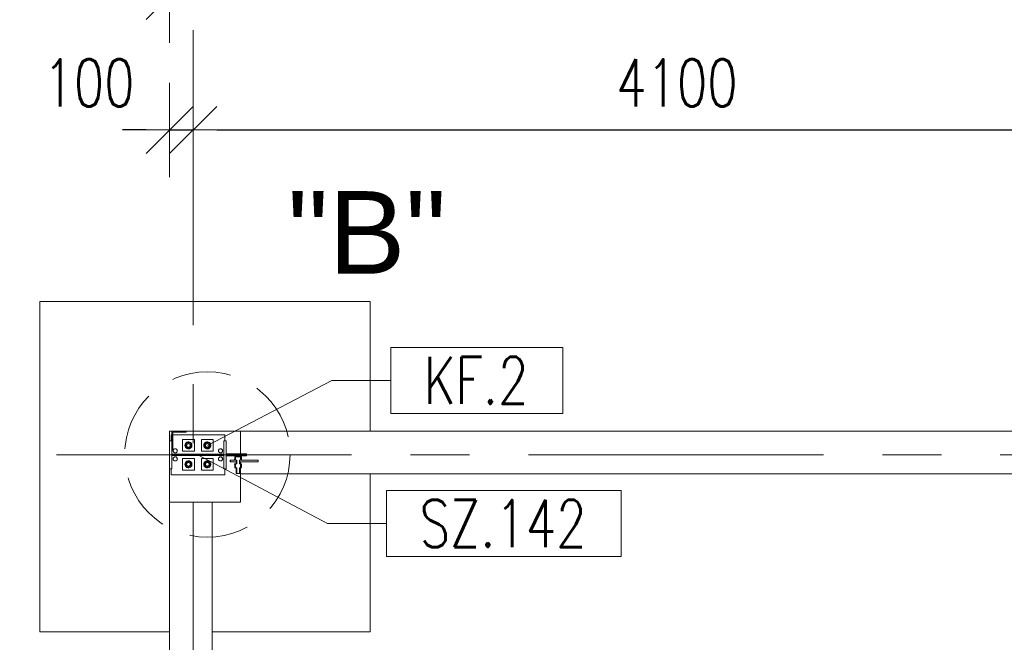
# Model space of a CAD drawing. Header units: millimetres. Extents: x 6807 to 7919, y 15387 to 15883.
# Tile 31 of 120: x 6979 to 7021, y 15740 to 15767. Entities that reach past the tile are written whole.
import ezdxf
from ezdxf.enums import TextEntityAlignment as Align

# ---------------------------------------------------------------- set-up
doc = ezdxf.new("R2010")
doc.units = ezdxf.units.MM
doc.header["$LTSCALE"] = 10
doc.linetypes.add('HIDDEN', pattern=[0.375, 0.25, -0.125])
doc.linetypes.add('MITTE', pattern=[2, 1.25, -0.25, 0.25, -0.25])
doc.layers.get('Defpoints').update_dxf_attribs({"color": 1})
for name, color, linetype, lineweight in [('PS_DIM', 4, 'Continuous', 13), ('PS_Hidden', 2, 'HIDDEN', 9), ('PS_Object', 30, 'Continuous', 13), ('PS_Pos', 1, 'Continuous', 15), ('PS_SOLID', 7, 'Continuous', 30), ('PS_TEXT', 3, 'Continuous', 18)]:
    doc.layers.add(name, color=color, linetype=linetype, lineweight=lineweight)
doc.styles.add('ARIAL', font='arial.ttf')
doc.styles.add('simplex', font='simplex.shx', dxfattribs={"width": 0.75})
doc.dimstyles.new('1_100_PRZ', dxfattribs={"dimtxt": 2, "dimasz": 1, "dimexe": 2, "dimexo": 5, "dimgap": 1, "dimtad": 1, "dimdec": 0, "dimlfac": 100, "dimtxsty": 'simplex', "dimblk": 'dimznak', "dimcen": 2, "dimse1": 1, "dimse2": 1, "dimclrd": 256, "dimclrt": 7, "dimadec": 1, "dimazin": 0, "dimtfac": 1, "dimtdec": 0, "dimtix": 1, "dimtmove": 2, "dimatfit": 3, "dimldrblk": 'dim-grot', "dimfxl": 1, "dimarcsym": 0})

# ---------------------------------------------------------------- blocks, each defined once
blk = doc.blocks.new('dimznak')
at = {"color": 0}
for points in [[(0, 2), (0, -2)], [(-2, 0), (2, 0)]]:
    blk.add_lwpolyline(points, dxfattribs=at)
at = {"color": 2}
blk.add_lwpolyline([(1, 1), (-1, -1)], dxfattribs=at)
blk = doc.blocks.new('*D465')
at = {"layer": 'Defpoints', "color": 0, "transparency": 16777216}
for p in [(6986.422, 15762.21), (6985.422, 15748.597, -0.807), (6986.422, 15748.541, -0.807)]:
    blk.add_point(p, dxfattribs=at)
at = {"layer": 'PS_DIM', "lineweight": -2, "transparency": 16777216}
for p, q in [((6984.422, 15762.21), (6983.422, 15762.21)), ((6985.422, 15762.21), (6986.422, 15762.21)), ((6987.422, 15762.21), (6988.422, 15762.21))]:
    blk.add_line(p, q, dxfattribs=at)
blk.add_blockref('dimznak', (6985.422, 15762.21), dxfattribs=at)
at = {"layer": 'PS_DIM', "lineweight": -2, "transparency": 16777216, "rotation": 180}
blk.add_blockref('dimznak', (6986.422, 15762.21), dxfattribs=at)
at = {"layer": 'PS_DIM', "color": 7, "transparency": 16777216, "insert": (6982.007, 15764.21), "char_height": 2, "attachment_point": 5, "style": 'simplex'}
blk.add_mtext('100', dxfattribs=at)
blk = doc.blocks.new('dim-grot')
blk.add_hatch(color=256).paths.add_polyline_path([(0, 0), (-2, 0.5), (-2, -0.5)])
blk.add_lwpolyline([(0, 0), (-2, 0.5), (-2, -0.5), (0, 0)])
blk = doc.blocks.new('*D446')
at = {"layer": 'Defpoints', "color": 0, "transparency": 16777216}
for p in [(6985.422, 15767.899), (7625.422, 15749.442, -0.807), (6985.422, 15748.738, -0.807)]:
    blk.add_point(p, dxfattribs=at)
at = {"layer": 'PS_DIM', "lineweight": -2, "transparency": 16777216}
blk.add_line((7624.422, 15767.899), (6986.422, 15767.899), dxfattribs=at)
at = {"layer": 'PS_DIM', "lineweight": -2, "transparency": 16777216, "rotation": 180}
blk.add_blockref('dimznak', (6985.422, 15767.899), dxfattribs=at)
at = {"layer": 'PS_DIM', "lineweight": -2, "transparency": 16777216}
blk.add_blockref('dimznak', (7625.422, 15767.899), dxfattribs=at)
at = {"layer": 'PS_DIM', "color": 7, "transparency": 16777216, "insert": (7305.422, 15769.899), "char_height": 2, "attachment_point": 5, "style": 'simplex'}
blk.add_mtext('64000', dxfattribs=at)
blk = doc.blocks.new('*D432')
at = {"layer": 'Defpoints', "color": 0, "transparency": 16777216}
for p in [(6976.654, 15749.442), (6985.422, 15749.442, -0.807), (6982.66, 15748.442, -0.807)]:
    blk.add_point(p, dxfattribs=at)
at = {"layer": 'PS_DIM', "lineweight": -2, "transparency": 16777216}
for p, q in [((6976.654, 15750.442), (6976.654, 15751.442)), ((6976.654, 15748.442), (6976.654, 15749.442)), ((6976.654, 15747.442), (6976.654, 15746.442))]:
    blk.add_line(p, q, dxfattribs=at)
for p, rotation in [((6976.654, 15749.442), 270), ((6976.654, 15748.442), 90)]:
    blk.add_blockref('dimznak', p, dxfattribs=dict(at, rotation=rotation))
at = {"layer": 'PS_DIM', "color": 7, "transparency": 16777216, "insert": (6974.654, 15752.794), "char_height": 2, "attachment_point": 5, "rotation": 90, "style": 'simplex'}
blk.add_mtext('100', dxfattribs=at)
blk = doc.blocks.new('Przekrój')
at = {"layer": 'PS_DIM', "style": 'ARIAL', "flags": 4}
for tag, p in [('PRZEKRÓJ', (7.886, 7.75)), ('SKALA', (7.886, 1.75))]:
    blk.add_attdef(tag, text='', height=3.5, dxfattribs=at).set_placement(p, align=Align.MIDDLE_CENTER)
blk = doc.blocks.new('*X293')
at = {"color": 1}
for p, q in [((7002.092, 15759.026, -0.807), (6994.792, 15759.026, -0.807)), ((6994.792, 15759.026, -0.807), (6994.792, 15756.226, -0.807)), ((7002.092, 15756.226, -0.807), (7002.092, 15759.026, -0.807)), ((6987.022, 15754.87, -0.807), (6992.292, 15757.626, -0.807)), ((6992.292, 15757.626, -0.807), (6994.792, 15757.626, -0.807)), ((6994.792, 15756.226, -0.807), (7002.092, 15756.226, -0.807))]:
    blk.add_line(p, q, dxfattribs=at)
at = {"color": 30, "style": 'simplex', "width": 0.75}
blk.add_text('KF.2', height=2, dxfattribs=at).set_placement((6996.192, 15756.626, -0.807))
blk = doc.blocks.new('*X294')
at = {"color": 1}
for p, q in [((6986.622, 15754.47, -0.807), (6992.116, 15751.56, -0.807)), ((7004.559, 15752.96, -0.807), (6994.616, 15752.96, -0.807)), ((6994.616, 15752.96, -0.807), (6994.616, 15750.16, -0.807)), ((7004.559, 15750.16, -0.807), (7004.559, 15752.96, -0.807)), ((6992.116, 15751.56, -0.807), (6994.616, 15751.56, -0.807)), ((6994.616, 15750.16, -0.807), (7004.559, 15750.16, -0.807))]:
    blk.add_line(p, q, dxfattribs=at)
at = {"color": 30, "style": 'simplex', "width": 0.75}
blk.add_text('SZ.142', height=2, dxfattribs=at).set_placement((6996.016, 15750.56, -0.807))

msp = doc.modelspace()

# ---------------------------------------------------------------- linework, layer by layer
at = {"layer": 'PS_Hidden', "color": 6, "linetype": 'HIDDEN'}
msp.add_circle((6987.023, 15748.457, -0.807), 3.504, dxfattribs=at)
at = {"layer": 'PS_Object', "color": 5, "linetype": 'MITTE'}
for p, q in [((6986.422, 15493.934, -0.807), (6986.422, 15778.153, -0.807)), ((6960.628, 15748.442, -0.807), (7681.144, 15748.442, -0.807))]:
    msp.add_line(p, q, dxfattribs=at)
at = {"layer": 'PS_SOLID', "color": 253, "linetype": 'Continuous', "lineweight": 5}
for p, q in [((6993.922, 15754.942, -0.807), (6979.922, 15754.942, -0.807)), ((6979.922, 15754.942, -0.807), (6979.922, 15740.942, -0.807)), ((6993.922, 15749.442, -0.807), (6993.922, 15754.942, -0.807)), ((6988.422, 15749.442, -0.807), (6985.422, 15749.442, -0.807)), ((6985.422, 15749.442, -0.807), (6985.422, 15749.042, -0.807)), ((7025.922, 15749.442, -0.807), (6988.422, 15749.442, -0.807)), ((6988.422, 15749.442, -0.807), (6988.422, 15748.482, -0.807)), ((6988.422, 15748.402, -0.807), (6988.422, 15748.352, -0.807)), ((6985.422, 15747.842, -0.807), (6985.422, 15746.442, -0.807)), ((6988.422, 15748.142, -0.807), (6988.422, 15748.062, -0.807)), ((6988.422, 15747.891, -0.807), (6988.422, 15747.642, -0.807)), ((6988.422, 15746.442, -0.807), (6988.422, 15747.642, -0.807)), ((6988.422, 15747.642, -0.807), (7025.922, 15747.642, -0.807)), ((6993.922, 15740.942, -0.807), (6993.922, 15747.642, -0.807)), ((6985.422, 15746.442, -0.807), (6988.422, 15746.442, -0.807)), ((6985.422, 15746.442, -0.807), (6987.222, 15746.442, -0.807)), ((6985.422, 15746.442, -0.807), (6985.422, 15735.442, -0.807)), ((6987.222, 15703.441, -0.807), (6987.222, 15746.442, -0.807)), ((6979.922, 15740.942, -0.807), (6985.422, 15740.942, -0.807)), ((6987.222, 15740.942, -0.807), (6993.922, 15740.942, -0.807))]:
    msp.add_line(p, q, dxfattribs=at)
at = {"layer": 'PS_SOLID', "linetype": 'Continuous', "lineweight": 13}
for p, q in [((6986.12, 15749.442, -0.807), (6985.52, 15749.442, -0.807)), ((6985.52, 15749.442, -0.807), (6985.52, 15749.042, -0.807)), ((6986.12, 15749.402, -0.807), (6986.12, 15749.442, -0.807)), ((6985.52, 15749.042, -0.807), (6985.422, 15749.042, -0.807)), ((6985.422, 15749.042, -0.807), (6985.422, 15747.842, -0.807)), ((6985.52, 15749.292, -0.807), (6985.482, 15749.292, -0.807)), ((6985.482, 15749.292, -0.807), (6985.482, 15749.042, -0.807)), ((6985.52, 15748.642, -0.807), (6985.52, 15749.042, -0.807)), ((6985.56, 15748.642, -0.807), (6985.56, 15749.402, -0.807)), ((6985.56, 15749.402, -0.807), (6986.12, 15749.402, -0.807)), ((6985.646, 15749.292, -0.807), (6985.56, 15749.292, -0.807)), ((6986.187, 15749.292, -0.807), (6985.646, 15749.292, -0.807)), ((6986.237, 15749.092, -0.807), (6985.972, 15749.092, -0.807)), ((6985.972, 15749.092, -0.807), (6985.972, 15748.592, -0.807)), ((6986.987, 15749.292, -0.807), (6986.187, 15749.292, -0.807)), ((6986.472, 15749.092, -0.807), (6986.237, 15749.092, -0.807)), ((6986.472, 15748.592, -0.807), (6986.472, 15749.092, -0.807)), ((6987.037, 15749.092, -0.807), (6986.772, 15749.092, -0.807)), ((6986.772, 15749.092, -0.807), (6986.772, 15748.592, -0.807)), ((6987.566, 15749.292, -0.807), (6986.987, 15749.292, -0.807)), ((6987.272, 15749.092, -0.807), (6987.037, 15749.092, -0.807)), ((6987.272, 15748.592, -0.807), (6987.272, 15749.092, -0.807)), ((6987.762, 15749.292, -0.807), (6987.566, 15749.292, -0.807)), ((6987.822, 15749.042, -0.807), (6987.724, 15749.042, -0.807)), ((6987.724, 15749.042, -0.807), (6987.724, 15748.473, -0.807)), ((6987.762, 15749.042, -0.807), (6987.762, 15749.292, -0.807)), ((6987.822, 15748.482, -0.807), (6987.822, 15749.042, -0.807)), ((6985.52, 15748.473, -0.807), (6985.52, 15748.642, -0.807)), ((6985.52, 15748.642, -0.807), (6985.56, 15748.642, -0.807)), ((6985.572, 15748.612, -0.807), (6985.593, 15748.669, -0.807)), ((6985.593, 15748.554, -0.807), (6985.572, 15748.612, -0.807)), ((6985.593, 15748.669, -0.807), (6985.646, 15748.7, -0.807)), ((6985.646, 15748.7, -0.807), (6985.707, 15748.689, -0.807)), ((6985.707, 15748.689, -0.807), (6985.746, 15748.642, -0.807)), ((6985.746, 15748.642, -0.807), (6985.746, 15748.581, -0.807)), ((6985.972, 15748.592, -0.807), (6986.472, 15748.592, -0.807)), ((6986.772, 15748.592, -0.807), (6987.272, 15748.592, -0.807)), ((6987.492, 15748.612, -0.807), (6987.513, 15748.669, -0.807)), ((6987.513, 15748.554, -0.807), (6987.492, 15748.612, -0.807)), ((6987.513, 15748.669, -0.807), (6987.566, 15748.7, -0.807)), ((6987.566, 15748.7, -0.807), (6987.627, 15748.689, -0.807)), ((6987.627, 15748.689, -0.807), (6987.666, 15748.642, -0.807)), ((6987.666, 15748.642, -0.807), (6987.666, 15748.581, -0.807)), ((6987.724, 15748.473, -0.807), (6985.52, 15748.473, -0.807)), ((6985.52, 15747.842, -0.807), (6985.52, 15748.411, -0.807)), ((6985.52, 15748.411, -0.807), (6987.724, 15748.411, -0.807)), ((6985.572, 15748.272, -0.807), (6985.593, 15748.329, -0.807)), ((6985.593, 15748.214, -0.807), (6985.572, 15748.272, -0.807)), ((6985.646, 15748.523, -0.807), (6985.593, 15748.554, -0.807)), ((6985.593, 15748.329, -0.807), (6985.646, 15748.36, -0.807)), ((6985.646, 15748.183, -0.807), (6985.593, 15748.214, -0.807)), ((6985.707, 15748.534, -0.807), (6985.646, 15748.523, -0.807)), ((6985.646, 15748.36, -0.807), (6985.707, 15748.349, -0.807)), ((6985.707, 15748.194, -0.807), (6985.646, 15748.183, -0.807)), ((6985.746, 15748.581, -0.807), (6985.707, 15748.534, -0.807)), ((6985.707, 15748.349, -0.807), (6985.746, 15748.302, -0.807)), ((6985.746, 15748.241, -0.807), (6985.707, 15748.194, -0.807)), ((6985.746, 15748.302, -0.807), (6985.746, 15748.241, -0.807)), ((6986.237, 15748.292, -0.807), (6985.972, 15748.292, -0.807)), ((6985.972, 15748.292, -0.807), (6985.972, 15747.792, -0.807)), ((6986.472, 15748.292, -0.807), (6986.237, 15748.292, -0.807)), ((6986.472, 15747.792, -0.807), (6986.472, 15748.292, -0.807)), ((6987.037, 15748.292, -0.807), (6986.772, 15748.292, -0.807)), ((6986.772, 15748.292, -0.807), (6986.772, 15747.792, -0.807)), ((6987.272, 15748.292, -0.807), (6987.037, 15748.292, -0.807)), ((6987.272, 15747.792, -0.807), (6987.272, 15748.292, -0.807)), ((6987.492, 15748.272, -0.807), (6987.513, 15748.329, -0.807)), ((6987.513, 15748.214, -0.807), (6987.492, 15748.272, -0.807)), ((6987.566, 15748.523, -0.807), (6987.513, 15748.554, -0.807)), ((6987.513, 15748.329, -0.807), (6987.566, 15748.36, -0.807)), ((6987.566, 15748.183, -0.807), (6987.513, 15748.214, -0.807)), ((6987.627, 15748.534, -0.807), (6987.566, 15748.523, -0.807)), ((6987.566, 15748.36, -0.807), (6987.627, 15748.349, -0.807)), ((6987.627, 15748.194, -0.807), (6987.566, 15748.183, -0.807)), ((6987.666, 15748.581, -0.807), (6987.627, 15748.534, -0.807)), ((6987.627, 15748.349, -0.807), (6987.666, 15748.302, -0.807)), ((6987.666, 15748.241, -0.807), (6987.627, 15748.194, -0.807)), ((6987.666, 15748.302, -0.807), (6987.666, 15748.241, -0.807)), ((6987.724, 15748.411, -0.807), (6987.724, 15747.842, -0.807)), ((6987.822, 15748.402, -0.807), (6987.822, 15748.482, -0.807)), ((6988.254, 15748.482, -0.807), (6987.822, 15748.482, -0.807)), ((6987.822, 15747.842, -0.807), (6987.822, 15748.402, -0.807)), ((6987.822, 15748.402, -0.807), (6988.254, 15748.402, -0.807)), ((6988.005, 15748.222, -0.807), (6987.988, 15748.222, -0.807)), ((6987.988, 15748.222, -0.807), (6987.988, 15748.142, -0.807)), ((6988.005, 15748.142, -0.807), (6988.005, 15748.222, -0.807)), ((6988.185, 15748.222, -0.807), (6988.005, 15748.222, -0.807)), ((6988.185, 15748.252, -0.807), (6988.175, 15748.252, -0.807)), ((6988.175, 15748.252, -0.807), (6988.175, 15748.222, -0.807)), ((6988.218, 15748.352, -0.807), (6988.185, 15748.352, -0.807)), ((6988.185, 15748.352, -0.807), (6988.185, 15748.252, -0.807)), ((6988.185, 15748.252, -0.807), (6988.218, 15748.252, -0.807)), ((6988.185, 15748.222, -0.807), (6988.185, 15748.252, -0.807)), ((6988.254, 15748.222, -0.807), (6988.185, 15748.222, -0.807)), ((6988.218, 15748.252, -0.807), (6988.218, 15748.352, -0.807)), ((6988.429, 15748.352, -0.807), (6988.218, 15748.352, -0.807)), ((6988.254, 15748.402, -0.807), (6988.254, 15748.482, -0.807)), ((6988.255, 15748.482, -0.807), (6988.254, 15748.482, -0.807)), ((6988.254, 15748.402, -0.807), (6988.255, 15748.402, -0.807)), ((6988.254, 15748.142, -0.807), (6988.254, 15748.222, -0.807)), ((6988.268, 15748.222, -0.807), (6988.254, 15748.222, -0.807)), ((6988.308, 15748.482, -0.807), (6988.255, 15748.482, -0.807)), ((6988.255, 15748.402, -0.807), (6988.308, 15748.402, -0.807)), ((6988.268, 15748.062, -0.807), (6988.268, 15748.222, -0.807)), ((6988.369, 15748.482, -0.807), (6988.308, 15748.482, -0.807)), ((6988.308, 15748.402, -0.807), (6988.369, 15748.402, -0.807)), ((6988.386, 15748.482, -0.807), (6988.369, 15748.482, -0.807)), ((6988.369, 15748.402, -0.807), (6988.386, 15748.402, -0.807)), ((6988.386, 15748.222, -0.807), (6988.378, 15748.222, -0.807)), ((6988.378, 15748.222, -0.807), (6988.378, 15748.062, -0.807)), ((6988.674, 15748.482, -0.807), (6988.386, 15748.482, -0.807)), ((6988.386, 15748.482, -0.807), (6988.386, 15748.402, -0.807)), ((6988.386, 15748.402, -0.807), (6988.674, 15748.402, -0.807)), ((6988.386, 15748.222, -0.807), (6988.386, 15748.142, -0.807)), ((6988.461, 15748.222, -0.807), (6988.386, 15748.222, -0.807)), ((6988.462, 15748.352, -0.807), (6988.429, 15748.352, -0.807)), ((6988.429, 15748.352, -0.807), (6988.429, 15748.252, -0.807)), ((6988.429, 15748.252, -0.807), (6988.461, 15748.252, -0.807)), ((6988.468, 15748.252, -0.807), (6988.461, 15748.252, -0.807)), ((6988.461, 15748.252, -0.807), (6988.461, 15748.222, -0.807)), ((6989.171, 15748.222, -0.807), (6988.461, 15748.222, -0.807)), ((6988.462, 15748.252, -0.807), (6988.462, 15748.352, -0.807)), ((6988.474, 15748.252, -0.807), (6988.468, 15748.252, -0.807)), ((6988.474, 15748.222, -0.807), (6988.474, 15748.252, -0.807)), ((6988.674, 15748.402, -0.807), (6988.674, 15748.482, -0.807)), ((6989.171, 15748.142, -0.807), (6989.171, 15748.222, -0.807)), ((6985.422, 15747.842, -0.807), (6985.52, 15747.842, -0.807)), ((6985.482, 15747.842, -0.807), (6985.482, 15747.592, -0.807)), ((6985.972, 15747.792, -0.807), (6986.472, 15747.792, -0.807)), ((6986.772, 15747.792, -0.807), (6987.272, 15747.792, -0.807)), ((6987.724, 15747.842, -0.807), (6987.822, 15747.842, -0.807)), ((6987.762, 15747.592, -0.807), (6987.762, 15747.842, -0.807)), ((6987.988, 15748.142, -0.807), (6988.005, 15748.142, -0.807)), ((6988.005, 15748.142, -0.807), (6988.254, 15748.142, -0.807)), ((6988.179, 15748.062, -0.807), (6988.174, 15748.062, -0.807)), ((6988.174, 15748.062, -0.807), (6988.174, 15748.032, -0.807)), ((6988.174, 15748.032, -0.807), (6988.179, 15748.032, -0.807)), ((6988.186, 15748.062, -0.807), (6988.179, 15748.062, -0.807)), ((6988.179, 15748.032, -0.807), (6988.186, 15748.032, -0.807)), ((6988.185, 15748.032, -0.807), (6988.185, 15747.891, -0.807)), ((6988.185, 15747.891, -0.807), (6988.218, 15747.891, -0.807)), ((6988.186, 15748.062, -0.807), (6988.268, 15748.062, -0.807)), ((6988.186, 15748.032, -0.807), (6988.186, 15748.062, -0.807)), ((6988.218, 15748.032, -0.807), (6988.186, 15748.032, -0.807)), ((6988.218, 15747.891, -0.807), (6988.218, 15748.032, -0.807)), ((6988.268, 15747.891, -0.807), (6988.218, 15747.891, -0.807)), ((6988.244, 15748.142, -0.807), (6988.244, 15748.062, -0.807)), ((6988.244, 15747.891, -0.807), (6988.244, 15747.652, -0.807)), ((6988.268, 15747.652, -0.807), (6988.268, 15747.891, -0.807)), ((6988.378, 15748.062, -0.807), (6988.462, 15748.062, -0.807)), ((6988.429, 15747.891, -0.807), (6988.378, 15747.891, -0.807)), ((6988.378, 15747.891, -0.807), (6988.378, 15747.652, -0.807)), ((6988.386, 15748.142, -0.807), (6989.171, 15748.142, -0.807)), ((6988.403, 15748.062, -0.807), (6988.403, 15748.142, -0.807)), ((6988.403, 15747.652, -0.807), (6988.403, 15747.891, -0.807)), ((6988.462, 15748.032, -0.807), (6988.429, 15748.032, -0.807)), ((6988.429, 15748.032, -0.807), (6988.429, 15747.891, -0.807)), ((6988.429, 15747.891, -0.807), (6988.462, 15747.891, -0.807)), ((6988.472, 15748.062, -0.807), (6988.462, 15748.062, -0.807)), ((6988.462, 15748.062, -0.807), (6988.462, 15748.032, -0.807)), ((6988.462, 15748.032, -0.807), (6988.472, 15748.032, -0.807)), ((6988.462, 15747.891, -0.807), (6988.462, 15748.032, -0.807)), ((6988.472, 15748.032, -0.807), (6988.472, 15748.062, -0.807)), ((6985.482, 15747.592, -0.807), (6987.762, 15747.592, -0.807)), ((6988.244, 15747.652, -0.807), (6988.247, 15747.652, -0.807)), ((6988.247, 15747.652, -0.807), (6988.255, 15747.652, -0.807)), ((6988.255, 15747.652, -0.807), (6988.268, 15747.652, -0.807)), ((6988.268, 15747.652, -0.807), (6988.378, 15747.652, -0.807)), ((6988.378, 15747.652, -0.807), (6988.386, 15747.652, -0.807)), ((6988.386, 15747.652, -0.807), (6988.397, 15747.652, -0.807)), ((6988.397, 15747.652, -0.807), (6988.403, 15747.652, -0.807))]:
    msp.add_line(p, q, dxfattribs=at)
at = {"layer": 'PS_SOLID', "color": 3, "linetype": 'Continuous', "lineweight": 13}
for p, q in [((6986.077, 15748.882, -0.807), (6986.072, 15748.842, -0.807)), ((6986.072, 15748.842, -0.807), (6986.077, 15748.801, -0.807)), ((6986.093, 15748.919, -0.807), (6986.077, 15748.882, -0.807)), ((6986.077, 15748.801, -0.807), (6986.093, 15748.764, -0.807)), ((6986.152, 15748.962, -0.807), (6986.083, 15748.842, -0.807)), ((6986.083, 15748.842, -0.807), (6986.152, 15748.722, -0.807)), ((6986.119, 15748.951, -0.807), (6986.093, 15748.919, -0.807)), ((6986.093, 15748.764, -0.807), (6986.119, 15748.732, -0.807)), ((6986.153, 15748.975, -0.807), (6986.119, 15748.951, -0.807)), ((6986.119, 15748.732, -0.807), (6986.153, 15748.708, -0.807)), ((6986.147, 15748.869, -0.807), (6986.142, 15748.854, -0.807)), ((6986.142, 15748.854, -0.807), (6986.142, 15748.837, -0.807)), ((6986.142, 15748.842, -0.807), (6986.142, 15748.845, -0.807)), ((6986.142, 15748.84, -0.807), (6986.142, 15748.842, -0.807)), ((6986.142, 15748.837, -0.807), (6986.144, 15748.821, -0.807)), ((6986.144, 15748.86, -0.807), (6986.145, 15748.863, -0.807)), ((6986.144, 15748.821, -0.807), (6986.15, 15748.806, -0.807)), ((6986.145, 15748.82, -0.807), (6986.144, 15748.821, -0.807)), ((6986.145, 15748.863, -0.807), (6986.146, 15748.865, -0.807)), ((6986.146, 15748.818, -0.807), (6986.145, 15748.82, -0.807)), ((6986.154, 15748.884, -0.807), (6986.147, 15748.869, -0.807)), ((6986.15, 15748.806, -0.807), (6986.158, 15748.793, -0.807)), ((6986.227, 15748.962, -0.807), (6986.152, 15748.962, -0.807)), ((6986.152, 15748.881, -0.807), (6986.153, 15748.883, -0.807)), ((6986.153, 15748.8, -0.807), (6986.152, 15748.802, -0.807)), ((6986.152, 15748.722, -0.807), (6986.291, 15748.722, -0.807)), ((6986.191, 15748.988, -0.807), (6986.153, 15748.975, -0.807)), ((6986.153, 15748.883, -0.807), (6986.153, 15748.883, -0.807)), ((6986.153, 15748.883, -0.807), (6986.153, 15748.883, -0.807)), ((6986.155, 15748.797, -0.807), (6986.153, 15748.8, -0.807)), ((6986.153, 15748.708, -0.807), (6986.191, 15748.695, -0.807)), ((6986.164, 15748.897, -0.807), (6986.154, 15748.884, -0.807)), ((6986.158, 15748.793, -0.807), (6986.169, 15748.781, -0.807)), ((6986.176, 15748.907, -0.807), (6986.164, 15748.897, -0.807)), ((6986.167, 15748.783, -0.807), (6986.165, 15748.786, -0.807)), ((6986.166, 15748.898, -0.807), (6986.167, 15748.9, -0.807)), ((6986.167, 15748.9, -0.807), (6986.17, 15748.902, -0.807)), ((6986.168, 15748.782, -0.807), (6986.167, 15748.783, -0.807)), ((6986.169, 15748.781, -0.807), (6986.183, 15748.772, -0.807)), ((6986.19, 15748.915, -0.807), (6986.176, 15748.907, -0.807)), ((6986.182, 15748.911, -0.807), (6986.185, 15748.913, -0.807)), ((6986.183, 15748.772, -0.807), (6986.198, 15748.765, -0.807)), ((6986.185, 15748.77, -0.807), (6986.184, 15748.771, -0.807)), ((6986.185, 15748.913, -0.807), (6986.187, 15748.913, -0.807)), ((6986.188, 15748.769, -0.807), (6986.185, 15748.77, -0.807)), ((6986.205, 15748.92, -0.807), (6986.19, 15748.915, -0.807)), ((6986.232, 15748.991, -0.807), (6986.191, 15748.988, -0.807)), ((6986.191, 15748.695, -0.807), (6986.232, 15748.692, -0.807)), ((6986.198, 15748.765, -0.807), (6986.213, 15748.762, -0.807)), ((6986.205, 15748.763, -0.807), (6986.202, 15748.764, -0.807)), ((6986.222, 15748.922, -0.807), (6986.205, 15748.92, -0.807)), ((6986.205, 15748.92, -0.807), (6986.205, 15748.92, -0.807)), ((6986.205, 15748.92, -0.807), (6986.205, 15748.92, -0.807)), ((6986.208, 15748.763, -0.807), (6986.205, 15748.763, -0.807)), ((6986.213, 15748.762, -0.807), (6986.23, 15748.762, -0.807)), ((6986.238, 15748.92, -0.807), (6986.222, 15748.922, -0.807)), ((6986.227, 15748.762, -0.807), (6986.224, 15748.762, -0.807)), ((6986.225, 15748.921, -0.807), (6986.227, 15748.921, -0.807)), ((6986.291, 15748.962, -0.807), (6986.227, 15748.962, -0.807)), ((6986.227, 15748.921, -0.807), (6986.23, 15748.921, -0.807)), ((6986.228, 15748.762, -0.807), (6986.227, 15748.762, -0.807)), ((6986.23, 15748.762, -0.807), (6986.245, 15748.765, -0.807)), ((6986.272, 15748.983, -0.807), (6986.232, 15748.991, -0.807)), ((6986.232, 15748.692, -0.807), (6986.272, 15748.7, -0.807)), ((6986.253, 15748.915, -0.807), (6986.238, 15748.92, -0.807)), ((6986.245, 15748.918, -0.807), (6986.248, 15748.917, -0.807)), ((6986.245, 15748.765, -0.807), (6986.26, 15748.772, -0.807)), ((6986.248, 15748.766, -0.807), (6986.247, 15748.766, -0.807)), ((6986.248, 15748.917, -0.807), (6986.25, 15748.916, -0.807)), ((6986.251, 15748.768, -0.807), (6986.248, 15748.766, -0.807)), ((6986.267, 15748.907, -0.807), (6986.253, 15748.915, -0.807)), ((6986.26, 15748.772, -0.807), (6986.274, 15748.781, -0.807)), ((6986.268, 15748.776, -0.807), (6986.265, 15748.775, -0.807)), ((6986.28, 15748.897, -0.807), (6986.267, 15748.907, -0.807)), ((6986.267, 15748.907, -0.807), (6986.268, 15748.907, -0.807)), ((6986.268, 15748.907, -0.807), (6986.269, 15748.906, -0.807)), ((6986.27, 15748.778, -0.807), (6986.268, 15748.776, -0.807)), ((6986.308, 15748.964, -0.807), (6986.272, 15748.983, -0.807)), ((6986.272, 15748.7, -0.807), (6986.308, 15748.719, -0.807)), ((6986.274, 15748.781, -0.807), (6986.285, 15748.793, -0.807)), ((6986.289, 15748.884, -0.807), (6986.28, 15748.897, -0.807)), ((6986.284, 15748.791, -0.807), (6986.281, 15748.789, -0.807)), ((6986.282, 15748.894, -0.807), (6986.284, 15748.892, -0.807)), ((6986.284, 15748.892, -0.807), (6986.285, 15748.889, -0.807)), ((6986.284, 15748.792, -0.807), (6986.284, 15748.791, -0.807)), ((6986.285, 15748.793, -0.807), (6986.293, 15748.806, -0.807)), ((6986.297, 15748.869, -0.807), (6986.289, 15748.884, -0.807)), ((6986.36, 15748.842, -0.807), (6986.291, 15748.962, -0.807)), ((6986.291, 15748.722, -0.807), (6986.36, 15748.842, -0.807)), ((6986.293, 15748.876, -0.807), (6986.295, 15748.873, -0.807)), ((6986.293, 15748.806, -0.807), (6986.299, 15748.821, -0.807)), ((6986.295, 15748.81, -0.807), (6986.294, 15748.808, -0.807)), ((6986.295, 15748.873, -0.807), (6986.295, 15748.872, -0.807)), ((6986.296, 15748.813, -0.807), (6986.295, 15748.81, -0.807)), ((6986.301, 15748.854, -0.807), (6986.297, 15748.869, -0.807)), ((6986.299, 15748.821, -0.807), (6986.301, 15748.837, -0.807)), ((6986.301, 15748.831, -0.807), (6986.3, 15748.827, -0.807)), ((6986.301, 15748.837, -0.807), (6986.301, 15748.854, -0.807)), ((6986.301, 15748.853, -0.807), (6986.301, 15748.852, -0.807)), ((6986.301, 15748.852, -0.807), (6986.301, 15748.85, -0.807)), ((6986.301, 15748.833, -0.807), (6986.301, 15748.831, -0.807)), ((6986.338, 15748.936, -0.807), (6986.308, 15748.964, -0.807)), ((6986.308, 15748.719, -0.807), (6986.338, 15748.747, -0.807)), ((6986.359, 15748.901, -0.807), (6986.338, 15748.936, -0.807)), ((6986.338, 15748.747, -0.807), (6986.359, 15748.782, -0.807)), ((6986.37, 15748.862, -0.807), (6986.359, 15748.901, -0.807)), ((6986.359, 15748.782, -0.807), (6986.37, 15748.821, -0.807)), ((6986.37, 15748.842, -0.807), (6986.37, 15748.862, -0.807)), ((6986.37, 15748.821, -0.807), (6986.37, 15748.842, -0.807)), ((6986.877, 15748.882, -0.807), (6986.872, 15748.842, -0.807)), ((6986.872, 15748.842, -0.807), (6986.877, 15748.801, -0.807)), ((6986.893, 15748.919, -0.807), (6986.877, 15748.882, -0.807)), ((6986.877, 15748.801, -0.807), (6986.893, 15748.764, -0.807)), ((6986.952, 15748.962, -0.807), (6986.883, 15748.842, -0.807)), ((6986.883, 15748.842, -0.807), (6986.952, 15748.722, -0.807)), ((6986.919, 15748.951, -0.807), (6986.893, 15748.919, -0.807)), ((6986.893, 15748.764, -0.807), (6986.919, 15748.732, -0.807)), ((6986.953, 15748.975, -0.807), (6986.919, 15748.951, -0.807)), ((6986.919, 15748.732, -0.807), (6986.953, 15748.708, -0.807)), ((6986.947, 15748.869, -0.807), (6986.942, 15748.854, -0.807)), ((6986.942, 15748.854, -0.807), (6986.942, 15748.837, -0.807)), ((6986.942, 15748.842, -0.807), (6986.942, 15748.845, -0.807)), ((6986.942, 15748.84, -0.807), (6986.942, 15748.842, -0.807)), ((6986.942, 15748.837, -0.807), (6986.944, 15748.821, -0.807)), ((6986.944, 15748.86, -0.807), (6986.945, 15748.863, -0.807)), ((6986.944, 15748.821, -0.807), (6986.95, 15748.806, -0.807)), ((6986.945, 15748.82, -0.807), (6986.944, 15748.821, -0.807)), ((6986.945, 15748.863, -0.807), (6986.946, 15748.865, -0.807)), ((6986.946, 15748.818, -0.807), (6986.945, 15748.82, -0.807)), ((6986.954, 15748.884, -0.807), (6986.947, 15748.869, -0.807)), ((6986.95, 15748.806, -0.807), (6986.958, 15748.793, -0.807)), ((6987.027, 15748.962, -0.807), (6986.952, 15748.962, -0.807)), ((6986.952, 15748.881, -0.807), (6986.953, 15748.883, -0.807)), ((6986.953, 15748.8, -0.807), (6986.952, 15748.802, -0.807)), ((6986.952, 15748.722, -0.807), (6987.091, 15748.722, -0.807)), ((6986.991, 15748.988, -0.807), (6986.953, 15748.975, -0.807)), ((6986.953, 15748.883, -0.807), (6986.953, 15748.883, -0.807)), ((6986.955, 15748.797, -0.807), (6986.953, 15748.8, -0.807)), ((6986.953, 15748.708, -0.807), (6986.991, 15748.695, -0.807)), ((6986.964, 15748.897, -0.807), (6986.954, 15748.884, -0.807)), ((6986.958, 15748.793, -0.807), (6986.969, 15748.781, -0.807)), ((6986.976, 15748.907, -0.807), (6986.964, 15748.897, -0.807)), ((6986.967, 15748.783, -0.807), (6986.965, 15748.786, -0.807)), ((6986.966, 15748.898, -0.807), (6986.967, 15748.9, -0.807)), ((6986.967, 15748.9, -0.807), (6986.97, 15748.902, -0.807)), ((6986.968, 15748.782, -0.807), (6986.967, 15748.783, -0.807)), ((6986.969, 15748.781, -0.807), (6986.983, 15748.772, -0.807)), ((6986.99, 15748.915, -0.807), (6986.976, 15748.907, -0.807)), ((6986.982, 15748.911, -0.807), (6986.985, 15748.913, -0.807)), ((6986.983, 15748.772, -0.807), (6986.998, 15748.765, -0.807)), ((6986.985, 15748.77, -0.807), (6986.984, 15748.771, -0.807)), ((6986.985, 15748.913, -0.807), (6986.987, 15748.913, -0.807)), ((6986.988, 15748.769, -0.807), (6986.985, 15748.77, -0.807)), ((6987.005, 15748.92, -0.807), (6986.99, 15748.915, -0.807)), ((6987.032, 15748.991, -0.807), (6986.991, 15748.988, -0.807)), ((6986.991, 15748.695, -0.807), (6987.032, 15748.692, -0.807)), ((6986.998, 15748.765, -0.807), (6987.013, 15748.762, -0.807)), ((6987.005, 15748.763, -0.807), (6987.002, 15748.764, -0.807)), ((6987.022, 15748.922, -0.807), (6987.005, 15748.92, -0.807)), ((6987.005, 15748.92, -0.807), (6987.005, 15748.92, -0.807)), ((6987.005, 15748.92, -0.807), (6987.005, 15748.92, -0.807)), ((6987.008, 15748.763, -0.807), (6987.005, 15748.763, -0.807)), ((6987.013, 15748.762, -0.807), (6987.03, 15748.762, -0.807)), ((6987.038, 15748.92, -0.807), (6987.022, 15748.922, -0.807)), ((6987.027, 15748.762, -0.807), (6987.024, 15748.762, -0.807)), ((6987.025, 15748.921, -0.807), (6987.027, 15748.921, -0.807)), ((6987.091, 15748.962, -0.807), (6987.027, 15748.962, -0.807)), ((6987.027, 15748.921, -0.807), (6987.03, 15748.921, -0.807)), ((6987.028, 15748.762, -0.807), (6987.027, 15748.762, -0.807)), ((6987.03, 15748.762, -0.807), (6987.045, 15748.765, -0.807)), ((6987.072, 15748.983, -0.807), (6987.032, 15748.991, -0.807)), ((6987.032, 15748.692, -0.807), (6987.072, 15748.7, -0.807)), ((6987.053, 15748.915, -0.807), (6987.038, 15748.92, -0.807)), ((6987.045, 15748.918, -0.807), (6987.048, 15748.917, -0.807)), ((6987.045, 15748.765, -0.807), (6987.06, 15748.772, -0.807)), ((6987.048, 15748.766, -0.807), (6987.047, 15748.766, -0.807)), ((6987.048, 15748.917, -0.807), (6987.05, 15748.916, -0.807)), ((6987.051, 15748.768, -0.807), (6987.048, 15748.766, -0.807)), ((6987.067, 15748.907, -0.807), (6987.053, 15748.915, -0.807)), ((6987.06, 15748.772, -0.807), (6987.074, 15748.781, -0.807)), ((6987.068, 15748.776, -0.807), (6987.065, 15748.775, -0.807)), ((6987.08, 15748.897, -0.807), (6987.067, 15748.907, -0.807)), ((6987.067, 15748.907, -0.807), (6987.068, 15748.907, -0.807)), ((6987.068, 15748.907, -0.807), (6987.069, 15748.906, -0.807)), ((6987.07, 15748.778, -0.807), (6987.068, 15748.776, -0.807)), ((6987.108, 15748.964, -0.807), (6987.072, 15748.983, -0.807)), ((6987.072, 15748.7, -0.807), (6987.108, 15748.719, -0.807)), ((6987.074, 15748.781, -0.807), (6987.085, 15748.793, -0.807)), ((6987.089, 15748.884, -0.807), (6987.08, 15748.897, -0.807)), ((6987.084, 15748.791, -0.807), (6987.081, 15748.789, -0.807)), ((6987.082, 15748.894, -0.807), (6987.084, 15748.892, -0.807)), ((6987.084, 15748.892, -0.807), (6987.085, 15748.889, -0.807)), ((6987.084, 15748.792, -0.807), (6987.084, 15748.791, -0.807)), ((6987.085, 15748.793, -0.807), (6987.093, 15748.806, -0.807)), ((6987.097, 15748.869, -0.807), (6987.089, 15748.884, -0.807)), ((6987.16, 15748.842, -0.807), (6987.091, 15748.962, -0.807)), ((6987.091, 15748.722, -0.807), (6987.16, 15748.842, -0.807)), ((6987.093, 15748.876, -0.807), (6987.095, 15748.873, -0.807)), ((6987.093, 15748.806, -0.807), (6987.099, 15748.821, -0.807)), ((6987.095, 15748.81, -0.807), (6987.094, 15748.808, -0.807)), ((6987.095, 15748.873, -0.807), (6987.095, 15748.872, -0.807)), ((6987.096, 15748.813, -0.807), (6987.095, 15748.81, -0.807)), ((6987.101, 15748.854, -0.807), (6987.097, 15748.869, -0.807)), ((6987.099, 15748.821, -0.807), (6987.101, 15748.837, -0.807)), ((6987.101, 15748.831, -0.807), (6987.1, 15748.827, -0.807)), ((6987.101, 15748.837, -0.807), (6987.101, 15748.854, -0.807)), ((6987.101, 15748.853, -0.807), (6987.101, 15748.852, -0.807)), ((6987.101, 15748.852, -0.807), (6987.101, 15748.85, -0.807)), ((6987.101, 15748.833, -0.807), (6987.101, 15748.831, -0.807)), ((6987.138, 15748.936, -0.807), (6987.108, 15748.964, -0.807)), ((6987.108, 15748.719, -0.807), (6987.138, 15748.747, -0.807)), ((6987.159, 15748.901, -0.807), (6987.138, 15748.936, -0.807)), ((6987.138, 15748.747, -0.807), (6987.159, 15748.782, -0.807)), ((6987.17, 15748.862, -0.807), (6987.159, 15748.901, -0.807)), ((6987.159, 15748.782, -0.807), (6987.17, 15748.821, -0.807)), ((6987.17, 15748.842, -0.807), (6987.17, 15748.862, -0.807)), ((6987.17, 15748.821, -0.807), (6987.17, 15748.842, -0.807)), ((6986.153, 15748.175, -0.807), (6986.119, 15748.151, -0.807)), ((6986.191, 15748.188, -0.807), (6986.153, 15748.175, -0.807)), ((6986.232, 15748.191, -0.807), (6986.191, 15748.188, -0.807)), ((6986.272, 15748.183, -0.807), (6986.232, 15748.191, -0.807)), ((6986.308, 15748.164, -0.807), (6986.272, 15748.183, -0.807)), ((6986.953, 15748.175, -0.807), (6986.919, 15748.151, -0.807)), ((6986.991, 15748.188, -0.807), (6986.953, 15748.175, -0.807)), ((6987.032, 15748.191, -0.807), (6986.991, 15748.188, -0.807)), ((6987.072, 15748.183, -0.807), (6987.032, 15748.191, -0.807)), ((6987.108, 15748.164, -0.807), (6987.072, 15748.183, -0.807)), ((6986.077, 15748.082, -0.807), (6986.072, 15748.042, -0.807)), ((6986.072, 15748.042, -0.807), (6986.077, 15748.001, -0.807)), ((6986.093, 15748.119, -0.807), (6986.077, 15748.082, -0.807)), ((6986.077, 15748.001, -0.807), (6986.093, 15747.964, -0.807)), ((6986.152, 15748.162, -0.807), (6986.083, 15748.042, -0.807)), ((6986.083, 15748.042, -0.807), (6986.152, 15747.922, -0.807)), ((6986.119, 15748.151, -0.807), (6986.093, 15748.119, -0.807)), ((6986.093, 15747.964, -0.807), (6986.119, 15747.932, -0.807)), ((6986.119, 15747.932, -0.807), (6986.153, 15747.908, -0.807)), ((6986.147, 15748.069, -0.807), (6986.142, 15748.054, -0.807)), ((6986.142, 15748.054, -0.807), (6986.142, 15748.037, -0.807)), ((6986.142, 15748.042, -0.807), (6986.142, 15748.045, -0.807)), ((6986.142, 15748.04, -0.807), (6986.142, 15748.042, -0.807)), ((6986.142, 15748.037, -0.807), (6986.144, 15748.021, -0.807)), ((6986.144, 15748.06, -0.807), (6986.145, 15748.063, -0.807)), ((6986.144, 15748.021, -0.807), (6986.15, 15748.006, -0.807)), ((6986.145, 15748.02, -0.807), (6986.144, 15748.021, -0.807)), ((6986.145, 15748.063, -0.807), (6986.146, 15748.065, -0.807)), ((6986.146, 15748.018, -0.807), (6986.145, 15748.02, -0.807)), ((6986.154, 15748.084, -0.807), (6986.147, 15748.069, -0.807)), ((6986.15, 15748.006, -0.807), (6986.158, 15747.993, -0.807)), ((6986.227, 15748.162, -0.807), (6986.152, 15748.162, -0.807)), ((6986.152, 15748.081, -0.807), (6986.153, 15748.083, -0.807)), ((6986.153, 15748, -0.807), (6986.152, 15748.002, -0.807)), ((6986.152, 15747.922, -0.807), (6986.291, 15747.922, -0.807)), ((6986.153, 15748.083, -0.807), (6986.153, 15748.083, -0.807)), ((6986.153, 15748.083, -0.807), (6986.153, 15748.083, -0.807)), ((6986.155, 15747.997, -0.807), (6986.153, 15748, -0.807)), ((6986.153, 15747.908, -0.807), (6986.191, 15747.895, -0.807)), ((6986.164, 15748.097, -0.807), (6986.154, 15748.084, -0.807)), ((6986.158, 15747.993, -0.807), (6986.169, 15747.981, -0.807)), ((6986.176, 15748.107, -0.807), (6986.164, 15748.097, -0.807)), ((6986.167, 15747.983, -0.807), (6986.165, 15747.986, -0.807)), ((6986.166, 15748.098, -0.807), (6986.167, 15748.1, -0.807)), ((6986.167, 15748.1, -0.807), (6986.17, 15748.102, -0.807)), ((6986.168, 15747.982, -0.807), (6986.167, 15747.983, -0.807)), ((6986.169, 15747.981, -0.807), (6986.183, 15747.972, -0.807)), ((6986.19, 15748.115, -0.807), (6986.176, 15748.107, -0.807)), ((6986.182, 15748.111, -0.807), (6986.185, 15748.113, -0.807)), ((6986.183, 15747.972, -0.807), (6986.198, 15747.965, -0.807)), ((6986.185, 15747.97, -0.807), (6986.184, 15747.971, -0.807)), ((6986.185, 15748.113, -0.807), (6986.187, 15748.113, -0.807)), ((6986.188, 15747.969, -0.807), (6986.185, 15747.97, -0.807)), ((6986.205, 15748.12, -0.807), (6986.19, 15748.115, -0.807)), ((6986.191, 15747.895, -0.807), (6986.232, 15747.892, -0.807)), ((6986.198, 15747.965, -0.807), (6986.213, 15747.962, -0.807)), ((6986.205, 15747.963, -0.807), (6986.202, 15747.964, -0.807)), ((6986.222, 15748.122, -0.807), (6986.205, 15748.12, -0.807)), ((6986.205, 15748.12, -0.807), (6986.205, 15748.12, -0.807)), ((6986.205, 15748.12, -0.807), (6986.205, 15748.12, -0.807)), ((6986.208, 15747.963, -0.807), (6986.205, 15747.963, -0.807)), ((6986.213, 15747.962, -0.807), (6986.23, 15747.962, -0.807)), ((6986.238, 15748.12, -0.807), (6986.222, 15748.122, -0.807)), ((6986.227, 15747.962, -0.807), (6986.224, 15747.962, -0.807)), ((6986.225, 15748.121, -0.807), (6986.227, 15748.121, -0.807)), ((6986.291, 15748.162, -0.807), (6986.227, 15748.162, -0.807)), ((6986.227, 15748.121, -0.807), (6986.23, 15748.121, -0.807)), ((6986.228, 15747.962, -0.807), (6986.227, 15747.962, -0.807)), ((6986.23, 15747.962, -0.807), (6986.245, 15747.965, -0.807)), ((6986.232, 15747.892, -0.807), (6986.272, 15747.9, -0.807)), ((6986.253, 15748.115, -0.807), (6986.238, 15748.12, -0.807)), ((6986.245, 15748.118, -0.807), (6986.248, 15748.117, -0.807)), ((6986.245, 15747.965, -0.807), (6986.26, 15747.972, -0.807)), ((6986.248, 15747.966, -0.807), (6986.247, 15747.966, -0.807)), ((6986.248, 15748.117, -0.807), (6986.25, 15748.116, -0.807)), ((6986.251, 15747.968, -0.807), (6986.248, 15747.966, -0.807)), ((6986.267, 15748.107, -0.807), (6986.253, 15748.115, -0.807)), ((6986.26, 15747.972, -0.807), (6986.274, 15747.981, -0.807)), ((6986.268, 15747.976, -0.807), (6986.265, 15747.975, -0.807)), ((6986.28, 15748.097, -0.807), (6986.267, 15748.107, -0.807)), ((6986.267, 15748.107, -0.807), (6986.268, 15748.107, -0.807)), ((6986.268, 15748.107, -0.807), (6986.269, 15748.106, -0.807)), ((6986.27, 15747.978, -0.807), (6986.268, 15747.976, -0.807)), ((6986.272, 15747.9, -0.807), (6986.308, 15747.919, -0.807)), ((6986.274, 15747.981, -0.807), (6986.285, 15747.993, -0.807)), ((6986.289, 15748.084, -0.807), (6986.28, 15748.097, -0.807)), ((6986.284, 15747.991, -0.807), (6986.281, 15747.989, -0.807)), ((6986.282, 15748.094, -0.807), (6986.284, 15748.092, -0.807)), ((6986.284, 15748.092, -0.807), (6986.285, 15748.089, -0.807)), ((6986.284, 15747.992, -0.807), (6986.284, 15747.991, -0.807)), ((6986.285, 15747.993, -0.807), (6986.293, 15748.006, -0.807)), ((6986.297, 15748.069, -0.807), (6986.289, 15748.084, -0.807)), ((6986.36, 15748.042, -0.807), (6986.291, 15748.162, -0.807)), ((6986.291, 15747.922, -0.807), (6986.36, 15748.042, -0.807)), ((6986.293, 15748.076, -0.807), (6986.295, 15748.073, -0.807)), ((6986.293, 15748.006, -0.807), (6986.299, 15748.021, -0.807)), ((6986.295, 15748.01, -0.807), (6986.294, 15748.008, -0.807)), ((6986.295, 15748.073, -0.807), (6986.295, 15748.072, -0.807)), ((6986.296, 15748.013, -0.807), (6986.295, 15748.01, -0.807)), ((6986.301, 15748.054, -0.807), (6986.297, 15748.069, -0.807)), ((6986.299, 15748.021, -0.807), (6986.301, 15748.037, -0.807)), ((6986.301, 15748.031, -0.807), (6986.3, 15748.027, -0.807)), ((6986.301, 15748.037, -0.807), (6986.301, 15748.054, -0.807)), ((6986.301, 15748.053, -0.807), (6986.301, 15748.052, -0.807)), ((6986.301, 15748.052, -0.807), (6986.301, 15748.05, -0.807)), ((6986.301, 15748.033, -0.807), (6986.301, 15748.031, -0.807)), ((6986.338, 15748.136, -0.807), (6986.308, 15748.164, -0.807)), ((6986.308, 15747.919, -0.807), (6986.338, 15747.947, -0.807)), ((6986.359, 15748.101, -0.807), (6986.338, 15748.136, -0.807)), ((6986.338, 15747.947, -0.807), (6986.359, 15747.982, -0.807)), ((6986.37, 15748.062, -0.807), (6986.359, 15748.101, -0.807)), ((6986.359, 15747.982, -0.807), (6986.37, 15748.021, -0.807)), ((6986.37, 15748.042, -0.807), (6986.37, 15748.062, -0.807)), ((6986.37, 15748.021, -0.807), (6986.37, 15748.042, -0.807)), ((6986.877, 15748.082, -0.807), (6986.872, 15748.042, -0.807)), ((6986.872, 15748.042, -0.807), (6986.877, 15748.001, -0.807)), ((6986.893, 15748.119, -0.807), (6986.877, 15748.082, -0.807)), ((6986.877, 15748.001, -0.807), (6986.893, 15747.964, -0.807)), ((6986.952, 15748.162, -0.807), (6986.883, 15748.042, -0.807)), ((6986.883, 15748.042, -0.807), (6986.952, 15747.922, -0.807)), ((6986.919, 15748.151, -0.807), (6986.893, 15748.119, -0.807)), ((6986.893, 15747.964, -0.807), (6986.919, 15747.932, -0.807)), ((6986.919, 15747.932, -0.807), (6986.953, 15747.908, -0.807)), ((6986.947, 15748.069, -0.807), (6986.942, 15748.054, -0.807)), ((6986.942, 15748.054, -0.807), (6986.942, 15748.037, -0.807)), ((6986.942, 15748.042, -0.807), (6986.942, 15748.045, -0.807)), ((6986.942, 15748.04, -0.807), (6986.942, 15748.042, -0.807)), ((6986.942, 15748.037, -0.807), (6986.944, 15748.021, -0.807)), ((6986.944, 15748.06, -0.807), (6986.945, 15748.063, -0.807)), ((6986.944, 15748.021, -0.807), (6986.95, 15748.006, -0.807)), ((6986.945, 15748.02, -0.807), (6986.944, 15748.021, -0.807)), ((6986.945, 15748.063, -0.807), (6986.946, 15748.065, -0.807)), ((6986.946, 15748.018, -0.807), (6986.945, 15748.02, -0.807)), ((6986.954, 15748.084, -0.807), (6986.947, 15748.069, -0.807)), ((6986.95, 15748.006, -0.807), (6986.958, 15747.993, -0.807)), ((6987.027, 15748.162, -0.807), (6986.952, 15748.162, -0.807)), ((6986.952, 15748.081, -0.807), (6986.953, 15748.083, -0.807)), ((6986.953, 15748, -0.807), (6986.952, 15748.002, -0.807)), ((6986.952, 15747.922, -0.807), (6987.091, 15747.922, -0.807)), ((6986.953, 15748.083, -0.807), (6986.953, 15748.083, -0.807)), ((6986.953, 15748.083, -0.807), (6986.953, 15748.083, -0.807)), ((6986.955, 15747.997, -0.807), (6986.953, 15748, -0.807)), ((6986.953, 15747.908, -0.807), (6986.991, 15747.895, -0.807)), ((6986.964, 15748.097, -0.807), (6986.954, 15748.084, -0.807)), ((6986.958, 15747.993, -0.807), (6986.969, 15747.981, -0.807)), ((6986.976, 15748.107, -0.807), (6986.964, 15748.097, -0.807)), ((6986.967, 15747.983, -0.807), (6986.965, 15747.986, -0.807)), ((6986.966, 15748.098, -0.807), (6986.967, 15748.1, -0.807)), ((6986.967, 15748.1, -0.807), (6986.97, 15748.102, -0.807)), ((6986.968, 15747.982, -0.807), (6986.967, 15747.983, -0.807)), ((6986.969, 15747.981, -0.807), (6986.983, 15747.972, -0.807)), ((6986.99, 15748.115, -0.807), (6986.976, 15748.107, -0.807)), ((6986.982, 15748.111, -0.807), (6986.985, 15748.113, -0.807)), ((6986.983, 15747.972, -0.807), (6986.998, 15747.965, -0.807)), ((6986.985, 15747.97, -0.807), (6986.984, 15747.971, -0.807)), ((6986.985, 15748.113, -0.807), (6986.987, 15748.113, -0.807)), ((6986.988, 15747.969, -0.807), (6986.985, 15747.97, -0.807)), ((6987.005, 15748.12, -0.807), (6986.99, 15748.115, -0.807)), ((6986.991, 15747.895, -0.807), (6987.032, 15747.892, -0.807)), ((6986.998, 15747.965, -0.807), (6987.013, 15747.962, -0.807)), ((6987.005, 15747.963, -0.807), (6987.002, 15747.964, -0.807)), ((6987.022, 15748.122, -0.807), (6987.005, 15748.12, -0.807)), ((6987.005, 15748.12, -0.807), (6987.005, 15748.12, -0.807)), ((6987.005, 15748.12, -0.807), (6987.005, 15748.12, -0.807)), ((6987.008, 15747.963, -0.807), (6987.005, 15747.963, -0.807)), ((6987.013, 15747.962, -0.807), (6987.03, 15747.962, -0.807)), ((6987.038, 15748.12, -0.807), (6987.022, 15748.122, -0.807)), ((6987.027, 15747.962, -0.807), (6987.024, 15747.962, -0.807)), ((6987.025, 15748.121, -0.807), (6987.027, 15748.121, -0.807)), ((6987.091, 15748.162, -0.807), (6987.027, 15748.162, -0.807)), ((6987.027, 15748.121, -0.807), (6987.03, 15748.121, -0.807)), ((6987.028, 15747.962, -0.807), (6987.027, 15747.962, -0.807)), ((6987.03, 15747.962, -0.807), (6987.045, 15747.965, -0.807)), ((6987.032, 15747.892, -0.807), (6987.072, 15747.9, -0.807)), ((6987.053, 15748.115, -0.807), (6987.038, 15748.12, -0.807)), ((6987.045, 15748.118, -0.807), (6987.048, 15748.117, -0.807)), ((6987.045, 15747.965, -0.807), (6987.06, 15747.972, -0.807)), ((6987.048, 15747.966, -0.807), (6987.047, 15747.966, -0.807)), ((6987.048, 15748.117, -0.807), (6987.05, 15748.116, -0.807)), ((6987.051, 15747.968, -0.807), (6987.048, 15747.966, -0.807)), ((6987.067, 15748.107, -0.807), (6987.053, 15748.115, -0.807)), ((6987.06, 15747.972, -0.807), (6987.074, 15747.981, -0.807)), ((6987.068, 15747.976, -0.807), (6987.065, 15747.975, -0.807)), ((6987.08, 15748.097, -0.807), (6987.067, 15748.107, -0.807)), ((6987.067, 15748.107, -0.807), (6987.068, 15748.107, -0.807)), ((6987.068, 15748.107, -0.807), (6987.069, 15748.106, -0.807)), ((6987.07, 15747.978, -0.807), (6987.068, 15747.976, -0.807)), ((6987.072, 15747.9, -0.807), (6987.108, 15747.919, -0.807)), ((6987.074, 15747.981, -0.807), (6987.085, 15747.993, -0.807)), ((6987.089, 15748.084, -0.807), (6987.08, 15748.097, -0.807)), ((6987.084, 15747.991, -0.807), (6987.081, 15747.989, -0.807)), ((6987.082, 15748.094, -0.807), (6987.084, 15748.092, -0.807)), ((6987.084, 15748.092, -0.807), (6987.085, 15748.089, -0.807)), ((6987.084, 15747.992, -0.807), (6987.084, 15747.991, -0.807)), ((6987.085, 15747.993, -0.807), (6987.093, 15748.006, -0.807)), ((6987.097, 15748.069, -0.807), (6987.089, 15748.084, -0.807)), ((6987.16, 15748.042, -0.807), (6987.091, 15748.162, -0.807)), ((6987.091, 15747.922, -0.807), (6987.16, 15748.042, -0.807)), ((6987.093, 15748.076, -0.807), (6987.095, 15748.073, -0.807)), ((6987.093, 15748.006, -0.807), (6987.099, 15748.021, -0.807)), ((6987.095, 15748.01, -0.807), (6987.094, 15748.008, -0.807)), ((6987.095, 15748.073, -0.807), (6987.095, 15748.072, -0.807)), ((6987.096, 15748.013, -0.807), (6987.095, 15748.01, -0.807)), ((6987.101, 15748.054, -0.807), (6987.097, 15748.069, -0.807)), ((6987.099, 15748.021, -0.807), (6987.101, 15748.037, -0.807)), ((6987.101, 15748.031, -0.807), (6987.1, 15748.027, -0.807)), ((6987.101, 15748.037, -0.807), (6987.101, 15748.054, -0.807)), ((6987.101, 15748.053, -0.807), (6987.101, 15748.052, -0.807)), ((6987.101, 15748.052, -0.807), (6987.101, 15748.05, -0.807)), ((6987.101, 15748.033, -0.807), (6987.101, 15748.031, -0.807)), ((6987.138, 15748.136, -0.807), (6987.108, 15748.164, -0.807)), ((6987.108, 15747.919, -0.807), (6987.138, 15747.947, -0.807)), ((6987.159, 15748.101, -0.807), (6987.138, 15748.136, -0.807)), ((6987.138, 15747.947, -0.807), (6987.159, 15747.982, -0.807)), ((6987.17, 15748.062, -0.807), (6987.159, 15748.101, -0.807)), ((6987.159, 15747.982, -0.807), (6987.17, 15748.021, -0.807)), ((6987.17, 15748.042, -0.807), (6987.17, 15748.062, -0.807)), ((6987.17, 15748.021, -0.807), (6987.17, 15748.042, -0.807))]:
    msp.add_line(p, q, dxfattribs=at)
at = {"layer": 'PS_SOLID', "linetype": 'Continuous', "lineweight": 13}
for centre in [(6985.662, 15748.612, -0.807), (6987.582, 15748.612, -0.807), (6985.662, 15748.272, -0.807), (6987.582, 15748.272, -0.807)]:
    msp.add_circle(centre, 0.09, dxfattribs=at)

# ---------------------------------------------------------------- block references
at = {"layer": 'PS_DIM'}
ref = msp.add_blockref('Przekrój', (6985.898, 15750.118), dxfattribs=at)
ref.add_attrib('PRZEKRÓJ', '"B"', dxfattribs={"layer": 'PS_TEXT', "height": 3.5, "style": 'ARIAL'}).set_placement((6993.784, 15757.868), align=Align.MIDDLE_CENTER)
at = {"layer": 'PS_Pos'}
for name in ['*X293', '*X294']:
    msp.add_blockref(name, (0, -6.028), dxfattribs=at)

# ---------------------------------------------------------------- dimensions: what is measured, and where the dimension line sits
at = {"layer": 'PS_DIM'}
dim = msp.add_linear_dim(base=(6985.422, 15767.899), p1=(7625.422, 15749.442, -0.807), p2=(6985.422, 15748.738, -0.807), dimstyle='1_100_PRZ', dxfattribs=at)
dim.commit()
dim.dimension.update_dxf_attribs({"geometry": '*D446', "text_midpoint": (7305.422, 15769.899)})
dim = msp.add_linear_dim(base=(6986.422, 15762.21), p1=(6985.422, 15748.597, -0.807), p2=(6986.422, 15748.541, -0.807), dimstyle='1_100_PRZ', dxfattribs=at)
dim.commit()
dim.dimension.update_dxf_attribs({"geometry": '*D465', "text_midpoint": (6982.007, 15764.21), "dimtype": 160})
msp.add_linear_dim(base=(7027.422, 15762.21), p1=(6986.422, 15748.541, -0.807), p2=(7027.422, 15753.168, -0.807), dimstyle='1_100_PRZ', dxfattribs=at).render()
dim = msp.add_linear_dim(base=(6976.654, 15749.442), p1=(6982.66, 15748.442, -0.807), p2=(6985.422, 15749.442, -0.807), angle=90, dimstyle='1_100_PRZ', dxfattribs=at)
dim.commit()
dim.dimension.update_dxf_attribs({"geometry": '*D432', "text_midpoint": (6974.654, 15752.794), "dimtype": 160})
msp.add_linear_dim(base=(6976.654, 15748.442), p1=(6985.422, 15734.442, -0.807), p2=(6982.66, 15748.442, -0.807), angle=90, dimstyle='1_100_PRZ', dxfattribs=at).render()

doc.saveas('drawing.dxf')
